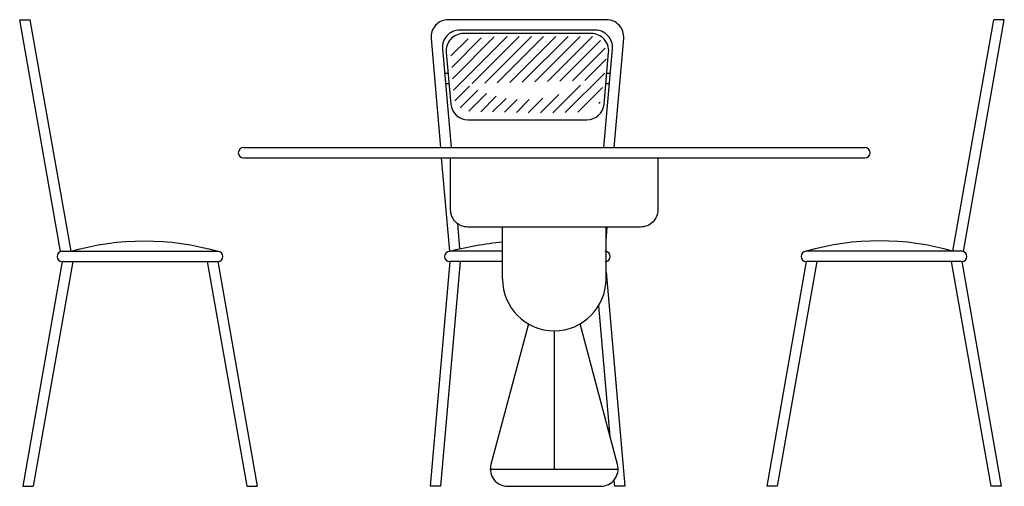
# Model space of a CAD drawing. Extents: x -21.22 to -18.37, y 8.71 to 10.06.
import ezdxf

# ---------------------------------------------------------------- set-up
doc = ezdxf.new("R2010")
doc.units = 0
doc.header["$MEASUREMENT"] = 0
doc.layers.get('0').update_dxf_attribs({"linetype": 'CONTINUOUS'})
doc.layers.add('MUEBLE', color=3, linetype='CONTINUOUS')

# ---------------------------------------------------------------- blocks, each defined once
blk = doc.blocks.new('*X0')
at = {"color": 0}
for p, q in [((3.2489, 3.7085), (3.3341, 3.7937)), ((3.2513, 3.6755), (3.3722, 3.7965)), ((3.2539, 3.6428), (3.409, 3.7979)), ((3.3081, 3.6616), (3.4444, 3.7979)), ((3.3444, 3.6626), (3.4797, 3.7979)), ((3.3807, 3.6635), (3.5151, 3.7979)), ((3.417, 3.6645), (3.5505, 3.7979)), ((3.4533, 3.6654), (3.5858, 3.7979)), ((3.4896, 3.6664), (3.6212, 3.7979)), ((3.5259, 3.6673), (3.6562, 3.7977)), ((3.2464, 3.7414), (3.296, 3.7909)), ((3.5622, 3.6683), (3.6801, 3.7862)), ((3.5985, 3.6693), (3.6928, 3.7635)), ((3.6348, 3.6702), (3.6966, 3.732)), ((3.5778, 3.5778), (3.6921, 3.6921)), ((3.2581, 3.6116), (3.3005, 3.6541)), ((3.5419, 3.5772), (3.6216, 3.6569)), ((3.2734, 3.5916), (3.3244, 3.6426)), ((3.2983, 3.5812), (3.3499, 3.6327)), ((3.3328, 3.5802), (3.3772, 3.6246)), ((3.5059, 3.5767), (3.5595, 3.6302)), ((3.6138, 3.5784), (3.6854, 3.65)), ((3.3672, 3.5793), (3.4066, 3.6187)), ((3.4016, 3.5784), (3.4385, 3.6152)), ((3.436, 3.5775), (3.4736, 3.615)), ((3.4705, 3.5765), (3.5131, 3.6191)), ((3.6753, 3.6046), (3.6787, 3.608))]:
    blk.add_line(p, q, dxfattribs=at)

msp = doc.modelspace()

# ---------------------------------------------------------------- linework, layer by layer
at = {"layer": 'MUEBLE', "color": 15}
for points in [[(-21.2227, 10.0601), (-21.1923, 10.0601)], [(-21.1044, 9.3892), (-21.2227, 10.0601)], [(-21.0741, 9.3901), (-21.1923, 10.0601)], [(-18.5197, 9.3901), (-18.4015, 10.0601)], [(-18.4894, 9.3892), (-18.3711, 10.0601)], [(-18.3711, 10.0601), (-18.4015, 10.0601)], [(-19.9922, 9.9055), (-19.9822, 9.9055)], [(-19.5223, 9.9055), (-19.5123, 9.9055)], [(-19.9896, 9.8755), (-19.9795, 9.8755)], [(-19.5249, 9.8755), (-19.5149, 9.8755)], [(-19.9772, 9.3901), (-20.0008, 9.6601)], [(-19.9478, 9.398), (-19.9541, 9.4697)], [(-19.5246, 9.4198), (-19.5211, 9.4601)], [(-21.0993, 9.3601), (-21.2139, 8.7101)], [(-21.0688, 9.3601), (-21.1835, 8.7101)], [(-20.6798, 9.3601), (-20.5652, 8.7101)], [(-20.6493, 9.3601), (-20.5347, 8.7101)], [(-19.9772, 9.3601), (-20.0341, 8.7101)], [(-19.9471, 9.3601), (-20.004, 8.7101)], [(-18.9445, 9.3601), (-19.0591, 8.7101)], [(-18.914, 9.3601), (-19.0286, 8.7101)], [(-18.525, 9.3601), (-18.4103, 8.7101)], [(-18.4945, 9.3601), (-18.3799, 8.7101)], [(-19.5246, 9.3304), (-19.4704, 8.7101)], [(-19.5462, 9.2326), (-19.5131, 8.8543)], [(-19.502, 8.7273), (-19.5005, 8.7101)], [(-21.2139, 8.7101), (-21.1835, 8.7101)], [(-20.5652, 8.7101), (-20.5347, 8.7101)], [(-20.004, 8.7101), (-20.0341, 8.7101)], [(-19.4704, 8.7101), (-19.5005, 8.7101)], [(-19.0286, 8.7101), (-19.0591, 8.7101)], [(-18.3799, 8.7101), (-18.4103, 8.7101)]]:
    msp.add_lwpolyline(points, dxfattribs=at)
for points in [[(-19.501, 9.6901), (-19.4734, 10.0057, 0.440011), (-19.5232, 10.0601), (-19.9813, 10.0601, 0.440011), (-20.0311, 10.0057), (-20.0035, 9.6901)], [(-19.5311, 9.6901), (-19.5061, 9.9757, 0.440011), (-19.5559, 10.0301), (-19.9485, 10.0301, 0.440011), (-19.9983, 9.9757), (-19.9734, 9.6901)]]:
    msp.add_lwpolyline(points, format="xyb", dxfattribs=at)
at = {"layer": 'MUEBLE', "color": 2}
msp.add_lwpolyline([(-19.5301, 9.816), (-19.517, 9.9657, 0.440011), (-19.5668, 10.0201), (-19.9376, 10.0201, 0.440011), (-19.9874, 9.9657), (-19.9743, 9.816, 0.388879), (-19.9245, 9.7704), (-19.5799, 9.7704, 0.388879)], format="xyb", close=True, dxfattribs=at)
at = {"layer": 'MUEBLE', "color": 9}
for points in [[(-20.5746, 9.6901), (-18.7746, 9.6901)], [(-20.5746, 9.6601), (-18.7746, 9.6601)]]:
    msp.add_lwpolyline(points, dxfattribs=at)
at = {"layer": 'MUEBLE'}
for points in [[(-19.3746, 9.6601), (-19.3746, 9.5101, -0.414214), (-19.4246, 9.4601), (-19.9246, 9.4601, -0.414214), (-19.9746, 9.5101), (-19.9746, 9.6601)], [(-19.7493, 9.18), (-19.8579, 8.773, 0.492773), (-19.8095, 8.7101), (-19.5397, 8.7101, 0.492773), (-19.4914, 8.773), (-19.5999, 9.18)]]:
    msp.add_lwpolyline(points, format="xyb", dxfattribs=at)
for points in [[(-19.8246, 9.3101), (-19.8246, 9.4601)], [(-19.5246, 9.3101), (-19.5246, 9.4601)], [(-19.6746, 9.1601), (-19.6746, 8.7601)]]:
    msp.add_lwpolyline(points, dxfattribs=at)
at = {"layer": 'MUEBLE', "color": 2}
for points in [[(-21.0741, 9.3901, -0.141722), (-20.6493, 9.3901, -5.787334)], [(-19.9772, 9.3901, -0.045204), (-19.8246, 9.417, -7.471466)], [(-18.5197, 9.3901, 0.141722), (-18.9445, 9.3901, 5.787334)]]:
    msp.add_lwpolyline(points, format="xyb", dxfattribs=at)
at = {"layer": 'MUEBLE', "color": 10}
for points in [[(-21.0993, 9.3901), (-20.6493, 9.3901)], [(-19.8246, 9.3901), (-19.9772, 9.3901)], [(-18.4945, 9.3901), (-18.9445, 9.3901)], [(-21.0993, 9.3601), (-20.6493, 9.3601)], [(-19.8246, 9.3601), (-19.9772, 9.3601)], [(-18.4945, 9.3601), (-18.9445, 9.3601)], [(-19.8613, 8.7601), (-19.488, 8.7601)]]:
    msp.add_lwpolyline(points, dxfattribs=at)
at = {"layer": 'MUEBLE', "color": 9}
for centre, start, end in [((-20.5746, 9.6751), 90, 270), ((-18.7746, 9.6751), 270, 90)]:
    msp.add_arc(centre, 0.015, start, end, dxfattribs=at)
at = {"layer": 'MUEBLE', "color": 10}
for centre, start, end in [((-21.0993, 9.3751), 90, 270), ((-20.6493, 9.3751), 270, 90), ((-19.9772, 9.3751), 90, 270), ((-19.5272, 9.3751), 270, 90), ((-18.9445, 9.3751), 90, 270), ((-18.4945, 9.3751), 270, 90)]:
    msp.add_arc(centre, 0.015, start, end, dxfattribs=at)
at = {"layer": 'MUEBLE'}
msp.add_arc((-19.6746, 9.3101), 0.15, 180, 0, dxfattribs=at)

# ---------------------------------------------------------------- block references
at = {"layer": 'MUEBLE', "color": 8}
msp.add_blockref('*X0', (-23.2203, 6.2138), dxfattribs=at)

doc.saveas('drawing.dxf')
